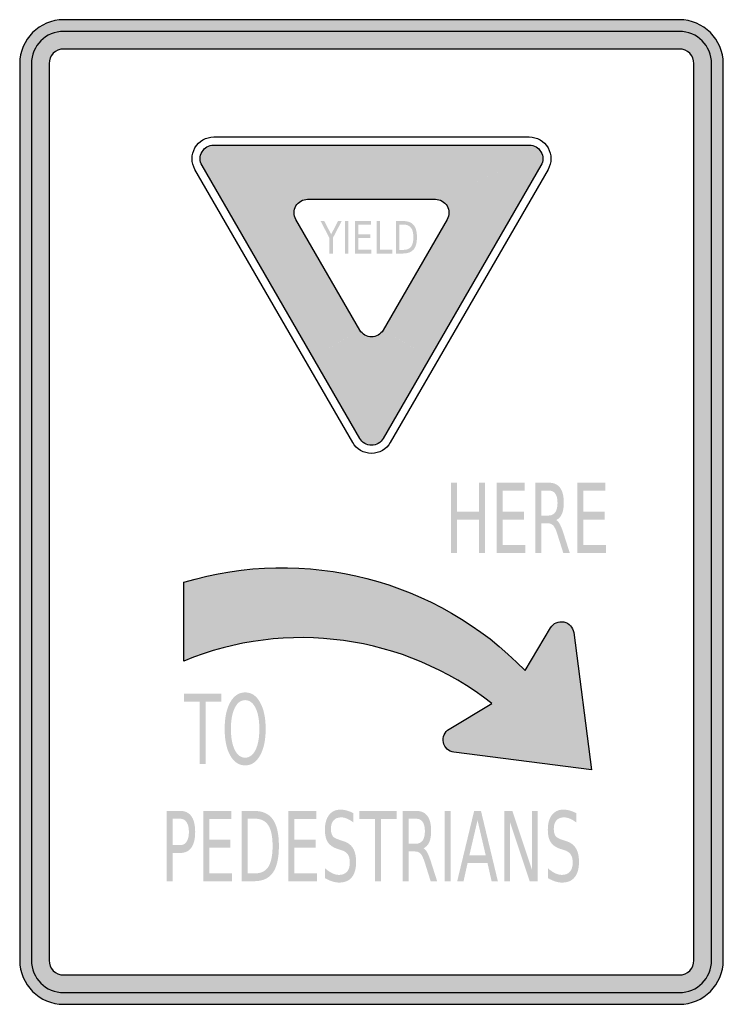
# Model space of a CAD drawing. Header units: inches. Extents: x -0.5 to 0.5, y -0.7 to 0.7.
import ezdxf

# ---------------------------------------------------------------- set-up
doc = ezdxf.new("R2010")
doc.units = ezdxf.units.IN
doc.header["$MEASUREMENT"] = 0

msp = doc.modelspace()

# ---------------------------------------------------------------- hatches: boundary and pattern name
h = msp.add_hatch(color=7)
edge = h.paths.add_edge_path()
edge.add_line((-0.4375, -0.7), (0.4375, -0.7))
edge.add_spline(control_points=[(0.4375, -0.7), (0.472, -0.7), (0.5, -0.672), (0.5, -0.6375)], knot_values=[0, 0, 0, 0, 1, 1, 1, 1], degree=3, periodic=0)
edge.add_line((0.5, -0.6375), (0.5, 0.6375))
edge.add_spline(control_points=[(0.5, 0.6375), (0.5, 0.672), (0.472, 0.7), (0.4375, 0.7)], knot_values=[0, 0, 0, 0, 1, 1, 1, 1], degree=3, periodic=0)
edge.add_line((0.4375, 0.7), (-0.4375, 0.7))
edge.add_spline(control_points=[(-0.4375, 0.7), (-0.472, 0.7), (-0.5, 0.672), (-0.5, 0.6375)], knot_values=[0, 0, 0, 0, 1, 1, 1, 1], degree=3, periodic=0)
edge.add_line((-0.5, 0.6375), (-0.5, -0.6375))
edge.add_spline(control_points=[(-0.5, -0.6375), (-0.5, -0.672), (-0.472, -0.7), (-0.4375, -0.7)], knot_values=[0, 0, 0, 0, 1, 1, 1, 1], degree=3, periodic=0)
edge = h.paths.add_edge_path(flags=0)
edge.add_line((-0.4375, -0.6583), (0.4375, -0.6583))
edge.add_spline(control_points=[(0.4375, -0.6583), (0.449, -0.6583), (0.4583, -0.649), (0.4583, -0.6375)], knot_values=[0, 0, 0, 0, 1, 1, 1, 1], degree=3, periodic=0)
edge.add_line((0.4583, -0.6375), (0.4583, 0.6375))
edge.add_spline(control_points=[(0.4583, 0.6375), (0.4583, 0.649), (0.449, 0.6583), (0.4375, 0.6583)], knot_values=[0, 0, 0, 0, 1, 1, 1, 1], degree=3, periodic=0)
edge.add_line((0.4375, 0.6583), (-0.4375, 0.6583))
edge.add_spline(control_points=[(-0.4375, 0.6583), (-0.449, 0.6583), (-0.4583, 0.649), (-0.4583, 0.6375)], knot_values=[0, 0, 0, 0, 1, 1, 1, 1], degree=3, periodic=0)
edge.add_line((-0.4583, 0.6375), (-0.4583, -0.6375))
edge.add_spline(control_points=[(-0.4583, -0.6375), (-0.4583, -0.649), (-0.449, -0.6583), (-0.4375, -0.6583)], knot_values=[0, 0, 0, 0, 1, 1, 1, 1], degree=3, periodic=0)
h = msp.add_hatch(color=7)
edge = h.paths.add_edge_path()
edge.add_spline(control_points=[(-0.4375, 0.6833), (-0.4628, 0.6833), (-0.4833, 0.6628), (-0.4833, 0.6375)], knot_values=[0, 0, 0, 0, 1, 1, 1, 1], degree=3, periodic=0)
edge.add_line((-0.4833, 0.6375), (-0.4833, -0.6375))
edge.add_spline(control_points=[(-0.4833, -0.6375), (-0.4833, -0.6628), (-0.4628, -0.6833), (-0.4375, -0.6833)], knot_values=[0, 0, 0, 0, 1, 1, 1, 1], degree=3, periodic=0)
edge.add_line((-0.4375, -0.6833), (0.4375, -0.6833))
edge.add_spline(control_points=[(0.4375, -0.6833), (0.4628, -0.6833), (0.4833, -0.6628), (0.4833, -0.6375)], knot_values=[0, 0, 0, 0, 1, 1, 1, 1], degree=3, periodic=0)
edge.add_line((0.4833, -0.6375), (0.4833, 0.6375))
edge.add_spline(control_points=[(0.4833, 0.6375), (0.4833, 0.6628), (0.4628, 0.6833), (0.4375, 0.6833)], knot_values=[0, 0, 0, 0, 1, 1, 1, 1], degree=3, periodic=0)
edge.add_line((0.4375, 0.6833), (-0.4375, 0.6833))
edge = h.paths.add_edge_path(flags=0)
edge.add_spline(control_points=[(0.4375, 0.6583), (0.449, 0.6583), (0.4583, 0.649), (0.4583, 0.6375)], knot_values=[0, 0, 0, 0, 1, 1, 1, 1], degree=3, periodic=0)
edge.add_line((0.4583, 0.6375), (0.4583, -0.6375))
edge.add_spline(control_points=[(0.4583, -0.6375), (0.4583, -0.649), (0.449, -0.6583), (0.4375, -0.6583)], knot_values=[0, 0, 0, 0, 1, 1, 1, 1], degree=3, periodic=0)
edge.add_line((0.4375, -0.6583), (-0.4375, -0.6583))
edge.add_spline(control_points=[(-0.4375, -0.6583), (-0.449, -0.6583), (-0.4583, -0.649), (-0.4583, -0.6375)], knot_values=[0, 0, 0, 0, 1, 1, 1, 1], degree=3, periodic=0)
edge.add_line((-0.4583, -0.6375), (-0.4583, 0.6375))
edge.add_spline(control_points=[(-0.4583, 0.6375), (-0.4583, 0.649), (-0.449, 0.6583), (-0.4375, 0.6583)], knot_values=[0, 0, 0, 0, 1, 1, 1, 1], degree=3, periodic=0)
edge.add_line((-0.4375, 0.6583), (0.4375, 0.6583))
for points in [[(-0.2242, 0.5218), (-0.2261, 0.5217), (-0.228, 0.5214), (-0.2298, 0.5209), (-0.2316, 0.5203), (-0.2333, 0.5195), (-0.2349, 0.5185), (-0.2364, 0.5174), (-0.2378, 0.5161), (-0.2391, 0.5147), (-0.2402, 0.5132), (-0.2412, 0.5116), (-0.242, 0.5099), (-0.2426, 0.5081), (-0.2431, 0.5062), (-0.2434, 0.5044), (-0.2435, 0.5025), (-0.2242, 0.5025), (-0.2242, 0.5218)], [(-0.0909, 0.4544), (-0.2242, 0.5025), (-0.2242, 0.5218), (-0.0909, 0.5218), (-0.0909, 0.4544)], [(-0.0909, 0.5218), (-0.0909, 0.4447), (0.0909, 0.4447), (0.0909, 0.5218), (-0.0909, 0.5218)], [(0.0909, 0.5218), (0.0909, 0.4447), (0.2242, 0.5025), (0.2242, 0.5218), (0.0909, 0.5218)], [(0.2435, 0.5025), (0.2434, 0.5044), (0.2431, 0.5062), (0.2426, 0.5081), (0.242, 0.5099), (0.2412, 0.5116), (0.2402, 0.5132), (0.2391, 0.5147), (0.2378, 0.5161), (0.2364, 0.5174), (0.2349, 0.5185), (0.2333, 0.5195), (0.2316, 0.5203), (0.2298, 0.5209), (0.228, 0.5214), (0.2261, 0.5217), (0.2242, 0.5218), (0.2242, 0.5025), (0.2435, 0.5025)], [(-0.2435, 0.5025), (-0.2434, 0.5008), (-0.2432, 0.4991), (-0.2428, 0.4975), (-0.2423, 0.4959), (-0.2417, 0.4943), (-0.2409, 0.4928), (-0.2242, 0.5025), (-0.2435, 0.5025)], [(-0.2409, 0.4928), (-0.1075, 0.416), (-0.1075, 0.416), (-0.2242, 0.5025), (-0.2409, 0.4928)], [(-0.1742, 0.3774), (-0.1075, 0.416), (-0.1075, 0.416), (-0.2409, 0.4928), (-0.1742, 0.3774)], [(-0.1198, 0.4251), (-0.2242, 0.5025), (-0.2242, 0.5025), (-0.0909, 0.4544), (-0.1198, 0.4251)], [(0.2242, 0.5025), (0.105, 0.4508), (0.1267, 0.4266), (0.2409, 0.4928), (0.2242, 0.5025)], [(0.2409, 0.4928), (0.1267, 0.4266), (0.1075, 0.416), (0.1742, 0.3774), (0.2409, 0.4928)], [(0.2409, 0.4928), (0.2417, 0.4943), (0.2423, 0.4959), (0.2428, 0.4975), (0.2432, 0.4991), (0.2434, 0.5008), (0.2435, 0.5025), (0.2242, 0.5025), (0.2409, 0.4928)], [(-0.0909, 0.4641), (-0.0947, 0.4639), (-0.0984, 0.4633), (-0.1021, 0.4624), (-0.1056, 0.4611), (-0.1091, 0.4595), (-0.1123, 0.4576), (-0.1153, 0.4553), (-0.1182, 0.4528), (-0.1207, 0.45), (-0.1229, 0.4469), (-0.1249, 0.4437), (-0.1265, 0.4403), (-0.1278, 0.4367), (-0.1287, 0.433), (-0.1293, 0.4293), (-0.1294, 0.4255), (-0.1102, 0.4255), (-0.1101, 0.4274), (-0.1098, 0.4293), (-0.1093, 0.4311), (-0.1087, 0.4329), (-0.1079, 0.4346), (-0.1069, 0.4362), (-0.1058, 0.4378), (-0.1045, 0.4392), (-0.1031, 0.4404), (-0.1016, 0.4416), (-0.1, 0.4425), (-0.0983, 0.4433), (-0.0965, 0.444), (-0.0946, 0.4444), (-0.0928, 0.4447), (-0.0909, 0.4448), (-0.0909, 0.4641)], [(0.1294, 0.4255), (0.1293, 0.4293), (0.1287, 0.433), (0.1278, 0.4367), (0.1265, 0.4403), (0.1249, 0.4437), (0.1229, 0.4469), (0.1207, 0.45), (0.1182, 0.4528), (0.1153, 0.4553), (0.1123, 0.4576), (0.1091, 0.4595), (0.1056, 0.4611), (0.1021, 0.4624), (0.0984, 0.4633), (0.0947, 0.4639), (0.0909, 0.4641), (0.0909, 0.4448), (0.0928, 0.4447), (0.0946, 0.4444), (0.0965, 0.444), (0.0983, 0.4433), (0.1, 0.4425), (0.1016, 0.4416), (0.1031, 0.4404), (0.1045, 0.4392), (0.1058, 0.4378), (0.1069, 0.4362), (0.1079, 0.4346), (0.1087, 0.4329), (0.1093, 0.4311), (0.1098, 0.4293), (0.1101, 0.4274), (0.1102, 0.4255), (0.1294, 0.4255)], [(-0.1294, 0.4255), (-0.1293, 0.4222), (-0.1289, 0.4188), (-0.1281, 0.4155), (-0.1271, 0.4123), (-0.1258, 0.4092), (-0.1243, 0.4062), (-0.1076, 0.4159), (-0.1084, 0.4174), (-0.109, 0.4189), (-0.1095, 0.4205), (-0.1099, 0.4222), (-0.1101, 0.4238), (-0.1102, 0.4255), (-0.1294, 0.4255)], [(0.1243, 0.4062), (0.1258, 0.4092), (0.1271, 0.4123), (0.1281, 0.4155), (0.1289, 0.4188), (0.1293, 0.4222), (0.1294, 0.4255), (0.1102, 0.4255), (0.1101, 0.4238), (0.1099, 0.4222), (0.1095, 0.4205), (0.109, 0.4189), (0.1084, 0.4174), (0.1076, 0.4159), (0.1243, 0.4062)], [(-0.0833, 0.22), (-0.0166, 0.2585), (-0.1075, 0.416), (-0.1742, 0.3774), (-0.0833, 0.22)], [(-0.0724, 0.4138), (-0.0672, 0.4138), (-0.0573, 0.3948), (-0.0475, 0.4138), (-0.0423, 0.4138), (-0.0549, 0.3896), (-0.0549, 0.3675), (-0.0598, 0.3675), (-0.0598, 0.3896), (-0.0724, 0.4138)], [(-0.0377, 0.4138), (-0.0329, 0.4138), (-0.0329, 0.3675), (-0.0377, 0.3675), (-0.0377, 0.4138)], [(-0.0233, 0.4138), (-0.0008, 0.4138), (-0.0008, 0.4085), (-0.0185, 0.4085), (-0.0185, 0.3948), (-0.0015, 0.3948), (-0.0015, 0.3896), (-0.0185, 0.3896), (-0.0185, 0.3728), (-0.0004, 0.3728), (-0.0004, 0.3675), (-0.0233, 0.3675), (-0.0233, 0.4138)], [(0.0075, 0.4138), (0.0123, 0.4138), (0.0123, 0.3728), (0.0297, 0.3728), (0.0297, 0.3675), (0.0075, 0.3675), (0.0075, 0.4138)], [(0.1075, 0.416), (0.1742, 0.3774), (0.0833, 0.22), (0.0166, 0.2585), (0.1075, 0.416)], [(-0.0167, 0.1045), (-0.025, 0.2536), (-0.0833, 0.22), (-0.0167, 0.1045)], [(-0.0334, 0.2488), (-0.0314, 0.2457), (-0.0291, 0.2429), (-0.0266, 0.2402), (-0.0238, 0.2378), (-0.0208, 0.2357), (-0.0177, 0.2338), (-0.0143, 0.2323), (-0.0109, 0.2311), (-0.0073, 0.2302), (-0.0037, 0.2297), (0, 0.2295), (0.0037, 0.2297), (0.0073, 0.2302), (0.0109, 0.2311), (0.0143, 0.2323), (0.0177, 0.2338), (0.0208, 0.2357), (0.0238, 0.2378), (0.0266, 0.2402), (0.0291, 0.2429), (0.0314, 0.2457), (0.0334, 0.2488), (0.0167, 0.2585), (0.0157, 0.2569), (0.0146, 0.2555), (0.0133, 0.2542), (0.0119, 0.2529), (0.0104, 0.2519), (0.0088, 0.251), (0.0072, 0.2502), (0.0054, 0.2496), (0.0036, 0.2492), (0.0018, 0.2489), (0, 0.2488), (-0.0018, 0.2489), (-0.0036, 0.2492), (-0.0054, 0.2496), (-0.0072, 0.2502), (-0.0088, 0.251), (-0.0104, 0.2519), (-0.0119, 0.2529), (-0.0133, 0.2542), (-0.0146, 0.2555), (-0.0157, 0.2569), (-0.0167, 0.2585), (-0.0334, 0.2488)], [(0, 0.1142), (0, 0.2392), (-0.025, 0.2536), (-0.0167, 0.1045), (0, 0.1142)], [(0, 0.1142), (0.025, 0.2536), (0, 0.2392), (0, 0.1142), (0, 0.1142)], [(0.0167, 0.1045), (0.0833, 0.22), (0.025, 0.2536), (0, 0.1142), (0.0167, 0.1045)], [(-0.0167, 0.1045), (-0.0157, 0.103), (-0.0146, 0.1016), (-0.0133, 0.1002), (-0.0119, 0.099), (-0.0104, 0.098), (-0.0088, 0.097), (-0.0072, 0.0963), (-0.0054, 0.0957), (-0.0036, 0.0952), (-0.0018, 0.095), (0, 0.0949), (0.0018, 0.095), (0.0036, 0.0952), (0.0054, 0.0957), (0.0072, 0.0963), (0.0088, 0.097), (0.0104, 0.098), (0.0119, 0.099), (0.0133, 0.1002), (0.0146, 0.1016), (0.0157, 0.103), (0.0167, 0.1045), (0, 0.1142), (-0.0167, 0.1045)], [(0.1131, 0.0417), (0.1217, 0.0417), (0.1217, 0.0007), (0.1526, 0.0007), (0.1526, 0.0417), (0.1611, 0.0417), (0.1611, -0.0583), (0.1526, -0.0583), (0.1526, -0.0107), (0.1217, -0.0107), (0.1217, -0.0583), (0.1131, -0.0583), (0.1131, 0.0417)], [(0.1781, 0.0417), (0.2179, 0.0417), (0.2179, 0.0303), (0.1866, 0.0303), (0.1866, 0.0007), (0.2167, 0.0007), (0.2167, -0.0107), (0.1866, -0.0107), (0.1866, -0.0469), (0.2187, -0.0469), (0.2187, -0.0583), (0.1781, -0.0583), (0.1781, 0.0417)], [(0.2927, 0.0417), (0.3325, 0.0417), (0.3325, 0.0303), (0.3012, 0.0303), (0.3012, 0.0007), (0.3312, 0.0007), (0.3312, -0.0107), (0.3012, -0.0107), (0.3012, -0.0469), (0.3333, -0.0469), (0.3333, -0.0583), (0.2927, -0.0583), (0.2927, 0.0417)], [(-0.2665, -0.2583), (-0.2133, -0.2583), (-0.2133, -0.2697), (-0.2356, -0.2697), (-0.2356, -0.3583), (-0.2442, -0.3583), (-0.2442, -0.2697), (-0.2665, -0.2697), (-0.2665, -0.2583)], [(-0.2391, -0.425), (-0.1993, -0.425), (-0.1993, -0.4364), (-0.2306, -0.4364), (-0.2306, -0.466), (-0.2006, -0.466), (-0.2006, -0.4774), (-0.2306, -0.4774), (-0.2306, -0.5136), (-0.1985, -0.5136), (-0.1985, -0.525), (-0.2391, -0.525), (-0.2391, -0.425)], [(-0.118, -0.425), (-0.0782, -0.425), (-0.0782, -0.4364), (-0.1095, -0.4364), (-0.1095, -0.466), (-0.0795, -0.466), (-0.0795, -0.4774), (-0.1095, -0.4774), (-0.1095, -0.5136), (-0.0774, -0.5136), (-0.0774, -0.525), (-0.118, -0.525), (-0.118, -0.425)], [(-0.0173, -0.425), (0.036, -0.425), (0.036, -0.4364), (0.0136, -0.4364), (0.0136, -0.525), (0.0051, -0.525), (0.0051, -0.4364), (-0.0173, -0.4364), (-0.0173, -0.425)], [(0.1042, -0.425), (0.1127, -0.425), (0.1127, -0.525), (0.1042, -0.525), (0.1042, -0.425)], [(0.1887, -0.425), (0.2002, -0.425), (0.2281, -0.5087), (0.2281, -0.425), (0.2364, -0.425), (0.2364, -0.525), (0.2249, -0.525), (0.197, -0.4413), (0.197, -0.525), (0.1887, -0.525), (0.1887, -0.425)]]:
    msp.add_hatch(color=7).paths.add_polyline_path(points)
h = msp.add_hatch(color=7)
edge = h.paths.add_edge_path()
edge.add_line((0.0347, 0.4138), (0.0446, 0.4138))
edge.add_spline(control_points=[(0.0446, 0.4138), (0.0515, 0.4138), (0.0565, 0.4119), (0.0598, 0.4082), (0.063, 0.4045), (0.0646, 0.3987), (0.0646, 0.3907), (0.0646, 0.3827), (0.063, 0.3769), (0.0597, 0.3731), (0.0565, 0.3694), (0.0514, 0.3675), (0.0446, 0.3675)], knot_values=[0, 0, 0, 0, 1, 1, 1, 2, 2, 2, 3, 3, 3, 4, 4, 4, 4], degree=3, periodic=0)
edge.add_line((0.0446, 0.3675), (0.0347, 0.3675))
edge.add_line((0.0347, 0.3675), (0.0347, 0.4138))
edge = h.paths.add_edge_path(flags=0)
edge.add_line((0.0395, 0.4087), (0.0395, 0.3727))
edge.add_line((0.0395, 0.3727), (0.0453, 0.3727))
edge.add_spline(control_points=[(0.0453, 0.3727), (0.0502, 0.3727), (0.0538, 0.3741), (0.0561, 0.377), (0.0584, 0.3799), (0.0595, 0.3845), (0.0595, 0.3907), (0.0595, 0.3969), (0.0584, 0.4015), (0.0561, 0.4043), (0.0538, 0.4072), (0.0502, 0.4087), (0.0453, 0.4087)], knot_values=[0, 0, 0, 0, 1, 1, 1, 2, 2, 2, 3, 3, 3, 4, 4, 4, 4], degree=3, periodic=0)
edge.add_line((0.0453, 0.4087), (0.0395, 0.4087))
h = msp.add_hatch(color=7)
edge = h.paths.add_edge_path()
edge.add_spline(control_points=[(0.2626, -0.0114), (0.2644, -0.0124), (0.2662, -0.0145), (0.2679, -0.0177), (0.2696, -0.021), (0.2714, -0.0254), (0.2731, -0.031)], knot_values=[0, 0, 0, 0, 1, 1, 1, 2, 2, 2, 2], degree=3, periodic=0)
edge.add_line((0.2731, -0.031), (0.2818, -0.0583))
edge.add_line((0.2818, -0.0583), (0.2726, -0.0583))
edge.add_line((0.2726, -0.0583), (0.2645, -0.0327))
edge.add_spline(control_points=[(0.2645, -0.0327), (0.2625, -0.026), (0.2605, -0.0215), (0.2585, -0.0194), (0.2565, -0.0172), (0.2539, -0.0161), (0.2505, -0.0161)], knot_values=[0, 0, 0, 0, 1, 1, 1, 2, 2, 2, 2], degree=3, periodic=0)
edge.add_line((0.2505, -0.0161), (0.2412, -0.0161))
edge.add_line((0.2412, -0.0161), (0.2412, -0.0583))
edge.add_line((0.2412, -0.0583), (0.2327, -0.0583))
edge.add_line((0.2327, -0.0583), (0.2327, 0.0417))
edge.add_line((0.2327, 0.0417), (0.2519, 0.0417))
edge.add_spline(control_points=[(0.2519, 0.0417), (0.2591, 0.0417), (0.2645, 0.0393), (0.268, 0.0345), (0.2716, 0.0297), (0.2733, 0.0225), (0.2733, 0.0129), (0.2733, 0.0066), (0.2724, 0.0013), (0.2706, -0.0028), (0.2688, -0.007), (0.2661, -0.0098), (0.2626, -0.0114)], knot_values=[0, 0, 0, 0, 1, 1, 1, 2, 2, 2, 3, 3, 3, 4, 4, 4, 4], degree=3, periodic=0)
edge = h.paths.add_edge_path(flags=0)
edge.add_line((0.2412, 0.0305), (0.2412, -0.005))
edge.add_line((0.2412, -0.005), (0.2519, -0.005))
edge.add_spline(control_points=[(0.2519, -0.005), (0.256, -0.005), (0.2591, -0.0034), (0.2612, -0.0004), (0.2633, 0.0026), (0.2644, 0.007), (0.2644, 0.0129), (0.2644, 0.0187), (0.2633, 0.0231), (0.2612, 0.0261), (0.2591, 0.0291), (0.256, 0.0305), (0.2519, 0.0305)], knot_values=[0, 0, 0, 0, 1, 1, 1, 2, 2, 2, 3, 3, 3, 4, 4, 4, 4], degree=3, periodic=0)
edge.add_line((0.2519, 0.0305), (0.2412, 0.0305))
h = msp.add_hatch(color=7)
edge = h.paths.add_edge_path()
edge.add_line((0.1711, -0.2724), (0.1104, -0.3088))
edge.add_spline(control_points=[(0.1104, -0.3088), (0.1039, -0.3126), (0.1006, -0.3202), (0.1022, -0.3276), (0.1037, -0.335), (0.1098, -0.3406), (0.1172, -0.3415)], knot_values=[0, 0, 0, 0, 1, 1, 1, 2, 2, 2, 2], degree=3, periodic=0)
edge.add_line((0.1172, -0.3415), (0.3125, -0.3667))
edge.add_line((0.3125, -0.3667), (0.2874, -0.1714))
edge.add_spline(control_points=[(0.2874, -0.1714), (0.2864, -0.1639), (0.2808, -0.1579), (0.2734, -0.1563), (0.266, -0.1548), (0.2585, -0.1581), (0.2546, -0.1646)], knot_values=[0, 0, 0, 0, 1, 1, 1, 2, 2, 2, 2], degree=3, periodic=0)
edge.add_line((0.2546, -0.1646), (0.2182, -0.2252))
edge.add_spline(control_points=[(0.2182, -0.2252), (0.0928, -0.096), (-0.0943, -0.0476), (-0.2667, -0.0999)], knot_values=[0, 0, 0, 0, 1, 1, 1, 1], degree=3, periodic=0)
edge.add_line((-0.2667, -0.0999), (-0.2667, -0.2119))
edge.add_spline(control_points=[(-0.2667, -0.2119), (-0.1205, -0.1514), (0.0468, -0.1746), (0.1711, -0.2724)], knot_values=[0, 0, 0, 0, 1, 1, 1, 1], degree=3, periodic=0)
h = msp.add_hatch(color=7)
edge = h.paths.add_edge_path()
edge.add_spline(control_points=[(-0.1795, -0.2565), (-0.1707, -0.2565), (-0.1636, -0.2612), (-0.1584, -0.2706), (-0.1531, -0.28), (-0.1504, -0.2926), (-0.1504, -0.3084), (-0.1504, -0.3242), (-0.1531, -0.3368), (-0.1584, -0.3462), (-0.1636, -0.3556), (-0.1707, -0.3603), (-0.1795, -0.3603), (-0.1884, -0.3603), (-0.1955, -0.3556), (-0.2008, -0.3462), (-0.2061, -0.3368), (-0.2087, -0.3242), (-0.2087, -0.3084), (-0.2087, -0.2926), (-0.2061, -0.28), (-0.2008, -0.2706), (-0.1955, -0.2612), (-0.1884, -0.2565), (-0.1795, -0.2565)], knot_values=[0, 0, 0, 0, 1, 1, 1, 2, 2, 2, 3, 3, 3, 4, 4, 4, 5, 5, 5, 6, 6, 6, 7, 7, 7, 8, 8, 8, 8], degree=3, periodic=0)
edge = h.paths.add_edge_path(flags=0)
edge.add_spline(control_points=[(-0.1795, -0.2675), (-0.1857, -0.2675), (-0.1907, -0.2712), (-0.1943, -0.2785), (-0.1979, -0.2858), (-0.1998, -0.2958), (-0.1998, -0.3084), (-0.1998, -0.321), (-0.1979, -0.331), (-0.1943, -0.3383), (-0.1907, -0.3456), (-0.1857, -0.3493), (-0.1795, -0.3493), (-0.1734, -0.3493), (-0.1685, -0.3456), (-0.1648, -0.3383), (-0.1612, -0.331), (-0.1594, -0.321), (-0.1594, -0.3084), (-0.1594, -0.2958), (-0.1612, -0.2858), (-0.1648, -0.2785), (-0.1685, -0.2712), (-0.1734, -0.2675), (-0.1795, -0.2675)], knot_values=[0, 0, 0, 0, 1, 1, 1, 2, 2, 2, 3, 3, 3, 4, 4, 4, 5, 5, 5, 6, 6, 6, 7, 7, 7, 8, 8, 8, 8], degree=3, periodic=0)
h = msp.add_hatch(color=7)
edge = h.paths.add_edge_path()
edge.add_line((-0.2912, -0.425), (-0.272, -0.425))
edge.add_spline(control_points=[(-0.272, -0.425), (-0.2649, -0.425), (-0.2596, -0.4275), (-0.256, -0.4326), (-0.2524, -0.4377), (-0.2506, -0.4451), (-0.2506, -0.4549), (-0.2506, -0.4647), (-0.2524, -0.4722), (-0.256, -0.4772), (-0.2596, -0.4823), (-0.2649, -0.4848), (-0.272, -0.4848)], knot_values=[0, 0, 0, 0, 1, 1, 1, 2, 2, 2, 3, 3, 3, 4, 4, 4, 4], degree=3, periodic=0)
edge.add_line((-0.272, -0.4848), (-0.2827, -0.4848))
edge.add_line((-0.2827, -0.4848), (-0.2827, -0.525))
edge.add_line((-0.2827, -0.525), (-0.2912, -0.525))
edge.add_line((-0.2912, -0.525), (-0.2912, -0.425))
edge = h.paths.add_edge_path(flags=0)
edge.add_line((-0.2827, -0.4361), (-0.2827, -0.4737))
edge.add_line((-0.2827, -0.4737), (-0.272, -0.4737))
edge.add_spline(control_points=[(-0.272, -0.4737), (-0.268, -0.4737), (-0.2649, -0.4721), (-0.2628, -0.4688), (-0.2606, -0.4655), (-0.2595, -0.4609), (-0.2595, -0.4549), (-0.2595, -0.4489), (-0.2606, -0.4443), (-0.2628, -0.441), (-0.2649, -0.4377), (-0.268, -0.4361), (-0.272, -0.4361)], knot_values=[0, 0, 0, 0, 1, 1, 1, 2, 2, 2, 3, 3, 3, 4, 4, 4, 4], degree=3, periodic=0)
edge.add_line((-0.272, -0.4361), (-0.2827, -0.4361))
h = msp.add_hatch(color=7)
edge = h.paths.add_edge_path()
edge.add_line((-0.1845, -0.425), (-0.1671, -0.425))
edge.add_spline(control_points=[(-0.1671, -0.425), (-0.1548, -0.425), (-0.1459, -0.429), (-0.1402, -0.4371), (-0.1345, -0.4451), (-0.1316, -0.4578), (-0.1316, -0.4749), (-0.1316, -0.4921), (-0.1345, -0.5048), (-0.1402, -0.5129), (-0.1459, -0.521), (-0.1549, -0.525), (-0.1671, -0.525)], knot_values=[0, 0, 0, 0, 1, 1, 1, 2, 2, 2, 3, 3, 3, 4, 4, 4, 4], degree=3, periodic=0)
edge.add_line((-0.1671, -0.525), (-0.1845, -0.525))
edge.add_line((-0.1845, -0.525), (-0.1845, -0.425))
edge = h.paths.add_edge_path(flags=0)
edge.add_line((-0.176, -0.4361), (-0.176, -0.5139))
edge.add_line((-0.176, -0.5139), (-0.1657, -0.5139))
edge.add_spline(control_points=[(-0.1657, -0.5139), (-0.1571, -0.5139), (-0.1507, -0.5108), (-0.1466, -0.5045), (-0.1426, -0.4983), (-0.1406, -0.4884), (-0.1406, -0.4749), (-0.1406, -0.4615), (-0.1426, -0.4517), (-0.1466, -0.4455), (-0.1507, -0.4392), (-0.1571, -0.4361), (-0.1657, -0.4361)], knot_values=[0, 0, 0, 0, 1, 1, 1, 2, 2, 2, 3, 3, 3, 4, 4, 4, 4], degree=3, periodic=0)
edge.add_line((-0.1657, -0.4361), (-0.176, -0.4361))
h = msp.add_hatch(color=7)
edge = h.paths.add_edge_path()
edge.add_line((-0.0257, -0.4283), (-0.0257, -0.4415))
edge.add_spline(control_points=[(-0.0257, -0.4415), (-0.0289, -0.439), (-0.032, -0.4372), (-0.0348, -0.436), (-0.0377, -0.4348), (-0.0405, -0.4342), (-0.0431, -0.4342), (-0.0478, -0.4342), (-0.0514, -0.4356), (-0.0539, -0.4385), (-0.0564, -0.4413), (-0.0577, -0.4454), (-0.0577, -0.4507), (-0.0577, -0.4551), (-0.0568, -0.4584), (-0.0552, -0.4607), (-0.0535, -0.4629), (-0.0503, -0.4647), (-0.0456, -0.4661)], knot_values=[0, 0, 0, 0, 1, 1, 1, 2, 2, 2, 3, 3, 3, 4, 4, 4, 5, 5, 5, 6, 6, 6, 6], degree=3, periodic=0)
edge.add_line((-0.0456, -0.4661), (-0.0405, -0.4678))
edge.add_spline(control_points=[(-0.0405, -0.4678), (-0.0341, -0.4697), (-0.0294, -0.4731), (-0.0264, -0.4779), (-0.0234, -0.4828), (-0.0219, -0.4893), (-0.0219, -0.4974), (-0.0219, -0.5071), (-0.0239, -0.5144), (-0.028, -0.5194), (-0.0321, -0.5244), (-0.0381, -0.5269), (-0.046, -0.5269), (-0.049, -0.5269), (-0.0522, -0.5264), (-0.0555, -0.5253), (-0.0589, -0.5243), (-0.0624, -0.5227), (-0.066, -0.5206)], knot_values=[0, 0, 0, 0, 1, 1, 1, 2, 2, 2, 3, 3, 3, 4, 4, 4, 5, 5, 5, 6, 6, 6, 6], degree=3, periodic=0)
edge.add_line((-0.066, -0.5206), (-0.066, -0.5066))
edge.add_spline(control_points=[(-0.066, -0.5066), (-0.0625, -0.5097), (-0.0591, -0.512), (-0.0558, -0.5136), (-0.0525, -0.5152), (-0.0492, -0.516), (-0.046, -0.516), (-0.0411, -0.516), (-0.0374, -0.5144), (-0.0347, -0.5114), (-0.0321, -0.5084), (-0.0308, -0.504), (-0.0308, -0.4984), (-0.0308, -0.4935), (-0.0317, -0.4897), (-0.0336, -0.4869), (-0.0355, -0.4841), (-0.0386, -0.482), (-0.043, -0.4807)], knot_values=[0, 0, 0, 0, 1, 1, 1, 2, 2, 2, 3, 3, 3, 4, 4, 4, 5, 5, 5, 6, 6, 6, 6], degree=3, periodic=0)
edge.add_line((-0.043, -0.4807), (-0.0482, -0.4791))
edge.add_spline(control_points=[(-0.0482, -0.4791), (-0.0545, -0.477), (-0.0591, -0.4739), (-0.062, -0.4696), (-0.0648, -0.4653), (-0.0662, -0.4594), (-0.0662, -0.4517), (-0.0662, -0.4429), (-0.0642, -0.4359), (-0.0603, -0.4308), (-0.0564, -0.4257), (-0.051, -0.4232), (-0.0441, -0.4232), (-0.0411, -0.4232), (-0.0381, -0.4236), (-0.0351, -0.4245), (-0.032, -0.4253), (-0.0289, -0.4266), (-0.0257, -0.4283)], knot_values=[0, 0, 0, 0, 1, 1, 1, 2, 2, 2, 3, 3, 3, 4, 4, 4, 5, 5, 5, 6, 6, 6, 6], degree=3, periodic=0)
h = msp.add_hatch(color=7)
edge = h.paths.add_edge_path()
edge.add_spline(control_points=[(0.074, -0.4781), (0.0759, -0.4791), (0.0777, -0.4812), (0.0794, -0.4844), (0.0811, -0.4876), (0.0828, -0.492), (0.0846, -0.4977)], knot_values=[0, 0, 0, 0, 1, 1, 1, 2, 2, 2, 2], degree=3, periodic=0)
edge.add_line((0.0846, -0.4977), (0.0933, -0.525))
edge.add_line((0.0933, -0.525), (0.0841, -0.525))
edge.add_line((0.0841, -0.525), (0.076, -0.4993))
edge.add_spline(control_points=[(0.076, -0.4993), (0.0739, -0.4926), (0.0719, -0.4882), (0.07, -0.486), (0.068, -0.4838), (0.0654, -0.4827), (0.062, -0.4827)], knot_values=[0, 0, 0, 0, 1, 1, 1, 2, 2, 2, 2], degree=3, periodic=0)
edge.add_line((0.062, -0.4827), (0.0527, -0.4827))
edge.add_line((0.0527, -0.4827), (0.0527, -0.525))
edge.add_line((0.0527, -0.525), (0.0442, -0.525))
edge.add_line((0.0442, -0.525), (0.0442, -0.425))
edge.add_line((0.0442, -0.425), (0.0634, -0.425))
edge.add_spline(control_points=[(0.0634, -0.425), (0.0706, -0.425), (0.076, -0.4274), (0.0795, -0.4322), (0.083, -0.4369), (0.0848, -0.4442), (0.0848, -0.4538), (0.0848, -0.4601), (0.0839, -0.4653), (0.0821, -0.4695), (0.0802, -0.4736), (0.0776, -0.4765), (0.074, -0.4781)], knot_values=[0, 0, 0, 0, 1, 1, 1, 2, 2, 2, 3, 3, 3, 4, 4, 4, 4], degree=3, periodic=0)
edge = h.paths.add_edge_path(flags=0)
edge.add_line((0.0527, -0.4361), (0.0527, -0.4716))
edge.add_line((0.0527, -0.4716), (0.0634, -0.4716))
edge.add_spline(control_points=[(0.0634, -0.4716), (0.0675, -0.4716), (0.0706, -0.4701), (0.0727, -0.4671), (0.0748, -0.4641), (0.0759, -0.4596), (0.0759, -0.4538), (0.0759, -0.448), (0.0748, -0.4435), (0.0727, -0.4406), (0.0706, -0.4376), (0.0675, -0.4361), (0.0634, -0.4361)], knot_values=[0, 0, 0, 0, 1, 1, 1, 2, 2, 2, 3, 3, 3, 4, 4, 4, 4], degree=3, periodic=0)
edge.add_line((0.0634, -0.4361), (0.0527, -0.4361))
h = msp.add_hatch(color=7)
h.paths.add_polyline_path([(0.1459, -0.425), (0.1556, -0.425), (0.1796, -0.525), (0.1707, -0.525), (0.1649, -0.4993), (0.1365, -0.4993), (0.1308, -0.525), (0.1218, -0.525), (0.1459, -0.425)])
h.paths.add_polyline_path([(0.1507, -0.4383), (0.1391, -0.4881), (0.1623, -0.4881), (0.1507, -0.4383)], flags=0)
h = msp.add_hatch(color=7)
edge = h.paths.add_edge_path()
edge.add_line((0.2911, -0.4283), (0.2911, -0.4415))
edge.add_spline(control_points=[(0.2911, -0.4415), (0.2878, -0.439), (0.2848, -0.4372), (0.2819, -0.436), (0.279, -0.4348), (0.2763, -0.4342), (0.2736, -0.4342), (0.269, -0.4342), (0.2654, -0.4356), (0.2629, -0.4385), (0.2603, -0.4413), (0.2591, -0.4454), (0.2591, -0.4507), (0.2591, -0.4551), (0.2599, -0.4584), (0.2616, -0.4607), (0.2633, -0.4629), (0.2665, -0.4647), (0.2711, -0.4661)], knot_values=[0, 0, 0, 0, 1, 1, 1, 2, 2, 2, 3, 3, 3, 4, 4, 4, 5, 5, 5, 6, 6, 6, 6], degree=3, periodic=0)
edge.add_line((0.2711, -0.4661), (0.2762, -0.4678))
edge.add_spline(control_points=[(0.2762, -0.4678), (0.2826, -0.4697), (0.2873, -0.4731), (0.2903, -0.4779), (0.2934, -0.4828), (0.2949, -0.4893), (0.2949, -0.4974), (0.2949, -0.5071), (0.2928, -0.5144), (0.2887, -0.5194), (0.2847, -0.5244), (0.2787, -0.5269), (0.2708, -0.5269), (0.2678, -0.5269), (0.2646, -0.5264), (0.2612, -0.5253), (0.2579, -0.5243), (0.2544, -0.5227), (0.2508, -0.5206)], knot_values=[0, 0, 0, 0, 1, 1, 1, 2, 2, 2, 3, 3, 3, 4, 4, 4, 5, 5, 5, 6, 6, 6, 6], degree=3, periodic=0)
edge.add_line((0.2508, -0.5206), (0.2508, -0.5066))
edge.add_spline(control_points=[(0.2508, -0.5066), (0.2543, -0.5097), (0.2577, -0.512), (0.261, -0.5136), (0.2643, -0.5152), (0.2675, -0.516), (0.2708, -0.516), (0.2756, -0.516), (0.2794, -0.5144), (0.282, -0.5114), (0.2847, -0.5084), (0.286, -0.504), (0.286, -0.4984), (0.286, -0.4935), (0.285, -0.4897), (0.2831, -0.4869), (0.2812, -0.4841), (0.2781, -0.482), (0.2738, -0.4807)], knot_values=[0, 0, 0, 0, 1, 1, 1, 2, 2, 2, 3, 3, 3, 4, 4, 4, 5, 5, 5, 6, 6, 6, 6], degree=3, periodic=0)
edge.add_line((0.2738, -0.4807), (0.2686, -0.4791))
edge.add_spline(control_points=[(0.2686, -0.4791), (0.2622, -0.477), (0.2576, -0.4739), (0.2548, -0.4696), (0.252, -0.4653), (0.2506, -0.4594), (0.2506, -0.4517), (0.2506, -0.4429), (0.2525, -0.4359), (0.2564, -0.4308), (0.2604, -0.4257), (0.2658, -0.4232), (0.2726, -0.4232), (0.2756, -0.4232), (0.2786, -0.4236), (0.2817, -0.4245), (0.2848, -0.4253), (0.2879, -0.4266), (0.2911, -0.4283)], knot_values=[0, 0, 0, 0, 1, 1, 1, 2, 2, 2, 3, 3, 3, 4, 4, 4, 5, 5, 5, 6, 6, 6, 6], degree=3, periodic=0)

# ---------------------------------------------------------------- linework, layer by layer
at = {"color": 7}
for points in [[(0.4375, 0.7), (-0.4375, 0.7)], [(0.4375, 0.6833), (-0.4375, 0.6833)], [(0.4375, 0.6583), (-0.4375, 0.6583)], [(-0.5, 0.6375), (-0.5, -0.6375)], [(-0.4833, 0.6375), (-0.4833, -0.6375)], [(-0.4583, 0.6375), (-0.4583, -0.6375)], [(0.4583, -0.6375), (0.4583, 0.6375)], [(0.4833, -0.6375), (0.4833, 0.6375)], [(0.5, -0.6375), (0.5, 0.6375)], [(-0.2242, 0.5333), (0.2242, 0.5333)], [(-0.2242, 0.5218), (0.2242, 0.5218)], [(-0.0167, 0.1045), (-0.2409, 0.4928)], [(0.2409, 0.4928), (0.0167, 0.1045)], [(-0.0267, 0.0988), (-0.2509, 0.4871)], [(0.2509, 0.4871), (0.0267, 0.0988)], [(-0.0909, 0.4447), (0.0909, 0.4447)], [(-0.0166, 0.2585), (-0.1075, 0.416)], [(0.1075, 0.416), (0.0166, 0.2585)], [(-0.2667, -0.2119), (-0.2667, -0.0999)], [(0.2182, -0.2252), (0.2546, -0.1646)], [(0.2874, -0.1714), (0.3125, -0.3667), (0.1172, -0.3415)], [(0.1104, -0.3088), (0.1711, -0.2724)], [(-0.4375, -0.6583), (0.4375, -0.6583)], [(-0.4375, -0.6833), (0.4375, -0.6833)], [(-0.4375, -0.7), (0.4375, -0.7)]]:
    msp.add_lwpolyline(points, dxfattribs=at)
for points in [[(-0.4375, 0.7), (-0.472, 0.7), (-0.5, 0.672), (-0.5, 0.6375)], [(0.5, 0.6375), (0.5, 0.672), (0.472, 0.7), (0.4375, 0.7)], [(-0.4375, 0.6833), (-0.4628, 0.6833), (-0.4833, 0.6628), (-0.4833, 0.6375)], [(0.4833, 0.6375), (0.4833, 0.6628), (0.4628, 0.6833), (0.4375, 0.6833)], [(-0.4375, 0.6583), (-0.449, 0.6583), (-0.4583, 0.649), (-0.4583, 0.6375)], [(0.4583, 0.6375), (0.4583, 0.649), (0.449, 0.6583), (0.4375, 0.6583)], [(-0.2667, -0.0999), (-0.0943, -0.0476), (0.0928, -0.096), (0.2182, -0.2252)], [(0.1711, -0.2724), (0.0468, -0.1746), (-0.1205, -0.1514), (-0.2667, -0.2119)], [(-0.5, -0.6375), (-0.5, -0.672), (-0.472, -0.7), (-0.4375, -0.7)], [(-0.4833, -0.6375), (-0.4833, -0.6628), (-0.4628, -0.6833), (-0.4375, -0.6833)], [(-0.4583, -0.6375), (-0.4583, -0.649), (-0.449, -0.6583), (-0.4375, -0.6583)], [(0.4375, -0.7), (0.472, -0.7), (0.5, -0.672), (0.5, -0.6375)], [(0.4375, -0.6833), (0.4628, -0.6833), (0.4833, -0.6628), (0.4833, -0.6375)], [(0.4375, -0.6583), (0.449, -0.6583), (0.4583, -0.649), (0.4583, -0.6375)]]:
    msp.add_open_spline(points, degree=3, dxfattribs=at)
for points in [[(-0.2509, 0.4871), (-0.2564, 0.4966), (-0.2564, 0.5084), (-0.2509, 0.5179), (-0.2454, 0.5275), (-0.2352, 0.5333), (-0.2242, 0.5333)], [(0.2242, 0.5333), (0.2352, 0.5333), (0.2454, 0.5275), (0.2509, 0.5179), (0.2564, 0.5084), (0.2564, 0.4966), (0.2509, 0.4871)], [(-0.2409, 0.4928), (-0.2443, 0.4988), (-0.2443, 0.5062), (-0.2409, 0.5121), (-0.2374, 0.5181), (-0.2311, 0.5218), (-0.2242, 0.5218)], [(0.2242, 0.5218), (0.2311, 0.5218), (0.2374, 0.5181), (0.2409, 0.5121), (0.2443, 0.5062), (0.2443, 0.4988), (0.2409, 0.4928)], [(-0.1075, 0.416), (-0.1109, 0.4219), (-0.1109, 0.4292), (-0.1075, 0.4351), (-0.104, 0.441), (-0.0977, 0.4447), (-0.0909, 0.4447)], [(0.0909, 0.4447), (0.0977, 0.4447), (0.104, 0.441), (0.1075, 0.4351), (0.1109, 0.4292), (0.1109, 0.4219), (0.1075, 0.416)], [(0.0166, 0.2585), (0.0131, 0.2526), (0.0068, 0.249), (0, 0.249), (-0.0068, 0.249), (-0.0131, 0.2526), (-0.0166, 0.2585)], [(0.0267, 0.0988), (0.0212, 0.0892), (0.011, 0.0833), (0, 0.0833), (-0.011, 0.0833), (-0.0212, 0.0892), (-0.0267, 0.0988)], [(0.0167, 0.1045), (0.0133, 0.0986), (0.0069, 0.0949), (0, 0.0949), (-0.0069, 0.0949), (-0.0133, 0.0986), (-0.0167, 0.1045)], [(0.2546, -0.1646), (0.2585, -0.1581), (0.266, -0.1548), (0.2734, -0.1563), (0.2808, -0.1579), (0.2864, -0.1639), (0.2874, -0.1714)], [(0.1172, -0.3415), (0.1098, -0.3406), (0.1037, -0.335), (0.1022, -0.3276), (0.1006, -0.3202), (0.1039, -0.3126), (0.1104, -0.3088)]]:
    msp.add_open_spline(points, degree=3, knots=[0, 0, 0, 0, 1, 1, 1, 2, 2, 2, 2], dxfattribs=at)

doc.saveas('drawing.dxf')
